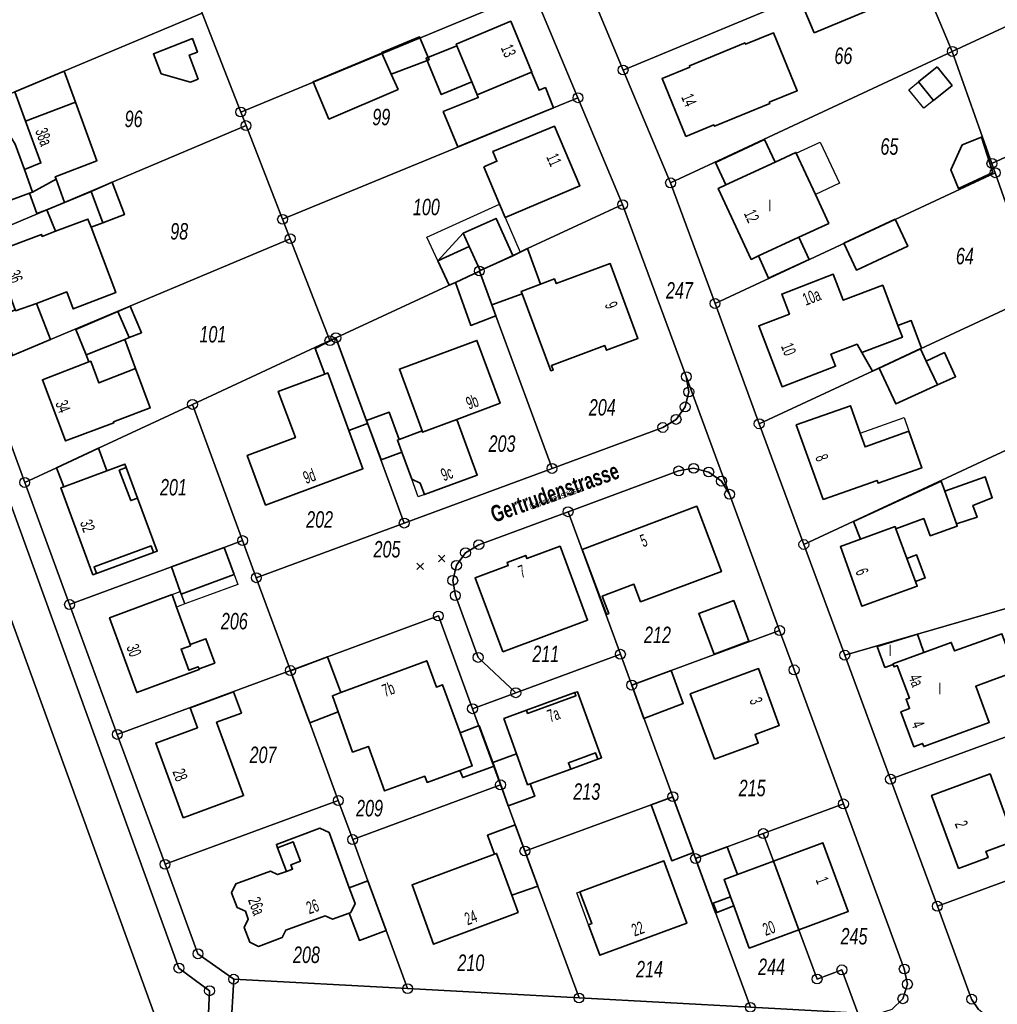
# Model space of a CAD drawing. Header units: metres. Extents: x 339653 to 341672, y 5744753 to 5747397.
# Tile 135 of 256: x 340874 to 341022, y 5746085 to 5746234. Entities that reach past the tile are written whole.
import ezdxf

# ---------------------------------------------------------------- set-up
doc = ezdxf.new("R2010")
doc.units = ezdxf.units.M
doc.header["$LTSCALE"] = 0.03
doc.header["$PDMODE"] = 3
doc.header["$PDSIZE"] = 0.5
for name, color, linetype, lineweight in [('B-Gebäude', 15, 'Continuous', 35), ('Flurstücke_Grenzpunkte', 7, 'Continuous', 25), ('Lagebezeichnungen', 7, 'Continuous', 25), ('Netzpunkte', 7, 'Continuous', 25), ('Siedlung', 7, 'Continuous', 25), ('Siedlungsflächen - Bauwerke u. Einrichtungen', 7, 'Continuous', 25), ('Vegetation', 7, 'Continuous', 25), ('Verkehr', 7, 'Continuous', 25)]:
    doc.layers.add(name, color=color, linetype=linetype, lineweight=lineweight)
doc.styles.add('Flurstücksnummer - K 10 700', font='ariali.ttf', dxfattribs={"width": 0.7})
doc.styles.add('Hausnummern NRW', font='arial.ttf', dxfattribs={"width": 0.595})
doc.styles.add('Name - Bauwerken u. Einrichtungen - F 10', font='arialbd.ttf', dxfattribs={"width": 0.7})
doc.styles.add('Sonstiger Text_ Bezeichnung - N 7 380', font='arial.ttf', dxfattribs={"width": 0.7})
doc.styles.add('Textart 8113', font='arial.ttf', dxfattribs={"width": 0.7})

# ---------------------------------------------------------------- blocks, each defined once
blk = doc.blocks.new('Grenzpunkt mit Abmarkung (Marke)')
at = {"lineweight": -2}
blk.add_circle((0, 0), 0.499, dxfattribs=at)

msp = doc.modelspace()

# ---------------------------------------------------------------- linework, layer by layer
at = {"layer": 'B-Gebäude'}
for points in [[(340994.557, 5746232.481), (340992.321, 5746237.915), (341000.659, 5746241.36), (341002.895, 5746235.938)], [(340938.009, 5746223.122), (340935.716, 5746228.622), (340940.377, 5746230.528), (340940.282, 5746230.758), (340948.562, 5746234.24), (340951.762, 5746226.546), (340951.707, 5746226.523), (340943.455, 5746223.078), (340942.646, 5746225.037)], [(340930.441, 5746226.209), (340929.025, 5746229.427), (340928.998, 5746229.492), (340934.721, 5746231.864), (340936.159, 5746228.398)], [(340975.133, 5746216.774), (340971.522, 5746225.547), (340975.746, 5746227.285), (340975.662, 5746227.487), (340984.092, 5746230.956), (340984.176, 5746230.753), (340988.409, 5746232.494), (340992.008, 5746223.716), (340987.764, 5746221.971), (340987.848, 5746221.767), (340979.451, 5746218.314), (340979.368, 5746218.518)], [(340895.509, 5746226.263), (340894.356, 5746229.294), (340900.265, 5746231.604), (340901.019, 5746229.576), (340899.799, 5746229.124), (340901.14, 5746225.468), (340899.979, 5746224.986)], [(340935.716, 5746228.622), (340940.377, 5746230.528), (340942.646, 5746225.037), (340938.009, 5746223.122)], [(340929.025, 5746229.427), (340930.441, 5746226.209), (340931.456, 5746223.903), (340920.974, 5746219.401), (340918.571, 5746225.06)], [(340874.971, 5746219.071), (340873.331, 5746223.54), (340880.827, 5746226.663), (340882.539, 5746221.984)], [(340943.455, 5746223.078), (340951.707, 5746226.523), (340952.842, 5746223.793), (340953.814, 5746224.197), (340955.057, 5746221.117), (340945.813, 5746217.37), (340940.513, 5746215.224), (340938.319, 5746220.546), (340943.619, 5746222.682)], [(341013.238, 5746227.317), (341015.495, 5746224.518), (341012.691, 5746222.242), (341010.423, 5746225.059)], [(340879.594, 5746210.321), (340876.03, 5746208.349), (340874.79, 5746211.779), (340877.288, 5746212.764), (340874.971, 5746219.071), (340882.539, 5746221.984), (340885.792, 5746213.093), (340879.468, 5746210.667)], [(340944.494, 5746212.156), (340946.454, 5746213.006), (340945.842, 5746214.505), (340955.195, 5746218.312), (340959.036, 5746209.306), (340947.699, 5746204.488), (340946.861, 5746206.493)], [(340876.03, 5746208.349), (340875.551, 5746208.172), (340865.246, 5746204.376), (340861.914, 5746213.455), (340871.856, 5746216.786), (340872.833, 5746216.516), (340873.404, 5746215.614), (340874.79, 5746211.779)], [(340981.168, 5746209.419), (340979.61, 5746212.842), (340987.048, 5746216.314), (340988.661, 5746212.899)], [(341017.055, 5746215.503), (341019.943, 5746216.647), (341021.662, 5746211.298), (341016.497, 5746208.865), (341015.327, 5746211.715)], [(340981.168, 5746209.419), (340988.661, 5746212.899), (340991.817, 5746214.365), (340991.863, 5746214.265), (340994.761, 5746207.996), (340996.798, 5746203.588), (340992.275, 5746201.493), (340986.149, 5746198.655), (340985.008, 5746198.126), (340980.029, 5746208.89)], [(340875.551, 5746208.172), (340876.03, 5746208.349), (340879.594, 5746210.321), (340880.882, 5746206.777), (340878.167, 5746205.646), (340876.686, 5746205.072)], [(340886.69, 5746203.696), (340884.89, 5746208.449), (340888.117, 5746209.844), (340889.953, 5746204.931)], [(340879.522, 5746202.396), (340878.167, 5746205.646), (340880.882, 5746206.777), (340884.89, 5746208.449), (340886.69, 5746203.696), (340884.894, 5746203.016), (340884.427, 5746204.248)], [(340873.449, 5746190.356), (340873.401, 5746190.487), (340870.175, 5746199.207), (340877.357, 5746201.91), (340877.466, 5746201.62), (340879.522, 5746202.396), (340884.427, 5746204.248), (340884.894, 5746203.016), (340888.651, 5746193.093), (340882.184, 5746190.624), (340881.203, 5746193.193), (340876.604, 5746191.438)], [(340942.243, 5746200.113), (340941.342, 5746202.086), (340946.366, 5746204.313), (340948.859, 5746198.718), (340948.872, 5746198.691), (340943.923, 5746196.432)], [(340999.098, 5746200.588), (341006.867, 5746204.212), (341008.772, 5746200.128), (341000.999, 5746196.513)], [(340986.149, 5746198.655), (340992.275, 5746201.493), (340993.802, 5746198.117), (340987.673, 5746195.301)], [(340943.81, 5746196.335), (340940.174, 5746194.644), (340939.199, 5746194.228), (340937.498, 5746197.891), (340942.243, 5746200.113), (340943.923, 5746196.432)], [(340945.677, 5746191.267), (340943.81, 5746196.335), (340943.923, 5746196.432), (340948.872, 5746198.691), (340949.972, 5746199.233), (340951.114, 5746199.763), (340953.073, 5746194.375), (340950.145, 5746193.285), (340950.278, 5746192.93)], [(340950.278, 5746192.93), (340950.145, 5746193.285), (340953.073, 5746194.375), (340955.187, 5746195.162), (340955.447, 5746194.46), (340963.64, 5746197.508), (340967.85, 5746186.124), (340963.08, 5746184.358), (340962.82, 5746185.059), (340954.733, 5746182.054), (340954.99, 5746181.362), (340954.661, 5746181.241)], [(340946.303, 5746189.566), (340942.484, 5746188.127), (340940.174, 5746194.644), (340943.81, 5746196.335), (340945.677, 5746191.267)], [(341001.819, 5746184.016), (341001.098, 5746185.261), (340997.134, 5746183.739), (340997.823, 5746181.938), (340989.704, 5746178.83), (340986.165, 5746188.062), (340990.837, 5746189.844), (340989.673, 5746192.886), (340997.481, 5746195.874), (340998.989, 5746191.932), (341004.976, 5746194.226), (341007.286, 5746188.114), (341007.961, 5746186.33)], [(340873, 5746183.549), (340870.854, 5746189.401), (340873.401, 5746190.487), (340873.449, 5746190.356), (340876.604, 5746191.438), (340878.742, 5746185.966)], [(340884.126, 5746183.647), (340882.559, 5746187.52), (340888.941, 5746190.231), (340890.836, 5746191.036), (340892.526, 5746187.022), (340890.652, 5746186.269), (340889.999, 5746186.007)], [(340888.941, 5746190.231), (340890.836, 5746191.036), (340892.526, 5746187.022), (340890.652, 5746186.269)], [(341007.961, 5746186.33), (341007.286, 5746188.114), (341009.313, 5746188.856), (341010.842, 5746184.681), (341003.446, 5746181.208), (341001.819, 5746184.016)], [(340891.649, 5746181.591), (340893.877, 5746175.624), (340888.281, 5746173.485), (340888.334, 5746173.345), (340880.995, 5746170.611), (340877.518, 5746179.893), (340884.555, 5746182.589), (340884.126, 5746183.647), (340889.999, 5746186.007)], [(340884.126, 5746183.647), (340889.999, 5746186.007), (340891.649, 5746181.591), (340886.066, 5746179.405), (340884.834, 5746182.696), (340884.555, 5746182.589)], [(340920.337, 5746180.751), (340918.865, 5746184.63), (340922.033, 5746186.255), (340926.823, 5746173.266), (340924.003, 5746172.208), (340920.806, 5746180.926)], [(340935.098, 5746172.117), (340931.668, 5746181.501), (340943.436, 5746185.858), (340946.95, 5746176.313), (340940.374, 5746173.867), (340935.167, 5746171.929)], [(341011.59, 5746182.723), (341013.278, 5746179.092), (341006.967, 5746176.212), (341004.43, 5746181.665), (341010.721, 5746184.592)], [(341013.278, 5746179.092), (341011.59, 5746182.723), (341014.341, 5746184.002), (341016.037, 5746180.352)], [(340920.806, 5746180.926), (340924.003, 5746172.208), (340926.14, 5746166.38), (340911.368, 5746160.886), (340908.578, 5746168.424), (340915.881, 5746171.125), (340913.292, 5746178.126), (340920.337, 5746180.751)], [(340995.933, 5746161.748), (340991.87, 5746173.037), (341000.081, 5746175.951), (341001.572, 5746171.778), (341002.313, 5746169.707), (341008.964, 5746172.089), (341010.907, 5746166.504), (341004.285, 5746164.188), (341004.134, 5746164.611)], [(340931.354, 5746170.733), (340932.036, 5746168.883), (340928.907, 5746167.728), (340926.683, 5746173.705), (340930.123, 5746174.952), (340931.647, 5746170.841)], [(340932.036, 5746168.883), (340931.354, 5746170.733), (340931.647, 5746170.841), (340935.098, 5746172.117), (340935.167, 5746171.929), (340940.374, 5746173.867), (340943.469, 5746165.442), (340935.455, 5746162.475), (340934.814, 5746164.21), (340933.538, 5746164.807)], [(340887.311, 5746166.093), (340880.74, 5746163.66), (340879.632, 5746166.545), (340885.998, 5746169.505)], [(340880.74, 5746163.66), (340887.311, 5746166.093), (340890.02, 5746167.097), (340890.218, 5746166.562), (340891.933, 5746161.948), (340894.93, 5746153.883), (340894.375, 5746153.679), (340885.73, 5746150.509), (340885.185, 5746150.309), (340880.318, 5746163.503)], [(340890.218, 5746166.562), (340891.933, 5746161.948), (340890.902, 5746161.565), (340889.177, 5746166.175)], [(341016.167, 5746158.036), (341014.381, 5746162.968), (341020.495, 5746165.178), (341021.596, 5746161.984), (341018.662, 5746160.841), (341019.286, 5746159.026)], [(341001.622, 5746155.702), (341000.53, 5746158.384), (341013.829, 5746164.501), (341014.381, 5746162.968), (341016.167, 5746158.036), (341016.296, 5746157.679), (341012.195, 5746156.226), (341011.201, 5746158.844), (341006.993, 5746157.286), (341006.868, 5746157.623)], [(340963.068, 5746144.295), (340959.389, 5746154.166), (340976.778, 5746160.697), (340980.51, 5746150.787), (340968.242, 5746146.22), (340967.251, 5746148.882), (340962.444, 5746147.092), (340963.434, 5746144.431)], [(341008.659, 5746152.789), (341009.949, 5746149.303), (341010.224, 5746148.564), (341001.837, 5746145.551), (340998.563, 5746154.58), (341001.622, 5746155.702), (341006.868, 5746157.623), (341006.993, 5746157.286)], [(340885.73, 5746150.509), (340885.359, 5746151.524), (340894.003, 5746154.694), (340894.375, 5746153.679)], [(340905.085, 5746154.469), (340906.61, 5746150.342), (340901.926, 5746148.627), (340898.574, 5746147.398), (340898.434, 5746147.783), (340897.074, 5746151.508)], [(340947.35, 5746138.614), (340943.158, 5746149.848), (340948.17, 5746151.715), (340947.995, 5746152.184), (340950.825, 5746153.239), (340950.999, 5746152.77), (340956.03, 5746154.645), (340960.209, 5746143.414)], [(341009.949, 5746149.303), (341008.659, 5746152.789), (341010.107, 5746153.329), (341011.423, 5746149.841)], [(340901.153, 5746136.365), (340901.269, 5746136.045), (340901.303, 5746135.951), (340891.826, 5746132.458), (340887.7, 5746143.809), (340897.174, 5746147.313), (340897.861, 5746145.424), (340899.927, 5746139.738), (340899.991, 5746139.56), (340898.554, 5746139.037), (340899.734, 5746135.849)], [(340979.398, 5746138.261), (340977.083, 5746144.418), (340982.391, 5746146.409), (340984.671, 5746140.228)], [(341006.525, 5746136.807), (341006.564, 5746136.705), (341005.313, 5746136.255), (341004.121, 5746139.438), (341010.276, 5746141.296), (341011.2, 5746138.528)], [(341011.2, 5746138.528), (341015.385, 5746140.067), (341015.864, 5746138.765), (341019.542, 5746140.104), (341023.056, 5746141.383), (341025.177, 5746135.665), (341021.659, 5746134.367), (341019.087, 5746133.418), (341021.137, 5746127.905), (341011.196, 5746124.262), (341011.019, 5746124.738), (341009.705, 5746124.248), (341007.739, 5746129.532), (341009.053, 5746130.02), (341008.526, 5746131.436), (341009.022, 5746131.62), (341007.193, 5746136.533), (341006.696, 5746136.348), (341006.564, 5746136.705), (341006.525, 5746136.807)], [(340901.269, 5746136.045), (340901.153, 5746136.365), (340899.734, 5746135.849), (340898.554, 5746139.037), (340899.991, 5746139.56), (340899.927, 5746139.738), (340902.317, 5746140.607), (340903.659, 5746136.914)], [(340918.054, 5746127.883), (340915.157, 5746135.746), (340920.779, 5746137.851), (340922.761, 5746132.44), (340921.497, 5746131.972), (340922.383, 5746129.516)], [(340922.383, 5746129.516), (340921.497, 5746131.972), (340922.761, 5746132.44), (340935.82, 5746137.27), (340937.282, 5746133.294), (340938.201, 5746133.632), (340940.878, 5746126.361), (340942.725, 5746121.34), (340940.853, 5746120.658), (340935.865, 5746118.841), (340935.52, 5746119.769), (340929.398, 5746117.537), (340926.955, 5746124.3), (340924.575, 5746123.441)], [(340972.876, 5746135.779), (340974.715, 5746130.789), (340968.767, 5746128.532), (340966.91, 5746133.577)], [(340979.445, 5746122.338), (340975.786, 5746132.243), (340986.144, 5746136.084), (340989.297, 5746127.449), (340985.61, 5746126.102), (340986.093, 5746124.798)], [(340898.849, 5746113.465), (340894.695, 5746124.783), (340901.045, 5746127.113), (340899.932, 5746130.154), (340906.514, 5746132.581), (340907.707, 5746129.343), (340903.926, 5746127.95), (340908.028, 5746116.829)], [(340949.416, 5746123.179), (340947.517, 5746128.506), (340950.941, 5746129.76), (340958.261, 5746132.441), (340958.665, 5746132.589), (340962.335, 5746122.565), (340961.771, 5746122.359), (340957.651, 5746120.856), (340951.51, 5746118.615), (340951.097, 5746118.464)], [(340950.941, 5746129.76), (340958.261, 5746132.441), (340958.433, 5746131.972), (340951.113, 5746129.291)], [(340940.878, 5746126.361), (340943.763, 5746127.434), (340946.016, 5746121.314), (340941.264, 5746119.552), (340940.853, 5746120.658), (340942.725, 5746121.34)], [(340951.097, 5746118.464), (340951.51, 5746118.615), (340952.196, 5746116.737), (340948.184, 5746115.272), (340946.016, 5746121.314), (340945.819, 5746121.864), (340949.416, 5746123.179)], [(340957.651, 5746120.856), (340957.301, 5746121.813), (340961.426, 5746123.308), (340961.771, 5746122.359)], [(341016.469, 5746105.775), (341012.396, 5746116.857), (341021.266, 5746120.109), (341025.308, 5746109.031), (341024.8, 5746108.843), (341024.454, 5746109.784), (341020.627, 5746108.374), (341020.973, 5746107.434)], [(340973.147, 5746116.659), (340976.263, 5746108.197), (340972.967, 5746106.96), (340969.853, 5746115.451)], [(340924.295, 5746099.093), (340924.051, 5746099.004), (340921.528, 5746098.081), (340920.43, 5746098.582), (340914.457, 5746096.428), (340913.906, 5746095.29), (340910.268, 5746093.958), (340908.955, 5746094.585), (340908.143, 5746096.809), (340908.734, 5746098.1), (340908.299, 5746099.292), (340907.031, 5746099.851), (340906.208, 5746102.103), (340906.841, 5746103.434), (340912.105, 5746105.372), (340913.186, 5746104.842), (340914.523, 5746105.339), (340913.19, 5746108.922), (340913.005, 5746109.418), (340919.592, 5746111.867), (340921.001, 5746111.24), (340924.065, 5746102.863), (340924.933, 5746100.487)], [(340946.407, 5746108.074), (340946.08, 5746107.952), (340945.025, 5746110.824), (340949.247, 5746112.375), (340952.661, 5746103.108), (340948.724, 5746101.711)], [(340913.19, 5746108.922), (340915.558, 5746109.802), (340916.643, 5746106.882), (340915.211, 5746106.35), (340915.458, 5746105.685), (340914.523, 5746105.339)], [(340992.258, 5746096.499), (340988.412, 5746106.889), (340995.911, 5746109.673), (340999.742, 5746099.268)], [(340948.724, 5746101.711), (340949.664, 5746099.127), (340936.839, 5746094.303), (340933.595, 5746103.298), (340946.08, 5746107.952), (340946.407, 5746108.074)], [(340979.801, 5746099.123), (340979.605, 5746099.048), (340976.593, 5746107.28), (340981.395, 5746109.055), (340982.95, 5746104.855), (340980.914, 5746104.095), (340981.867, 5746101.503), (340982.38, 5746100.104)], [(340960.844, 5746097.415), (340959.06, 5746102.233), (340971.794, 5746106.914), (340975.258, 5746097.478), (340962.077, 5746092.617), (340960.375, 5746097.242)], [(340981.867, 5746101.503), (340980.914, 5746104.095), (340982.95, 5746104.855), (340988.412, 5746106.889), (340992.258, 5746096.499), (340984.725, 5746093.721), (340982.38, 5746100.104)], [(340924.051, 5746099.004), (340924.295, 5746099.093), (340924.933, 5746100.487), (340924.065, 5746102.863), (340926.885, 5746103.908), (340929.66, 5746096.371), (340925.606, 5746094.878)], [(340979.801, 5746099.123), (340979.272, 5746100.515), (340981.867, 5746101.503), (340982.38, 5746100.104)]]:
    msp.add_lwpolyline(points, close=True, dxfattribs=at)
for points in [[(340935.716, 5746228.622), (340940.377, 5746230.528)], [(340935.716, 5746228.622), (340938.009, 5746223.122)], [(340938.009, 5746223.122), (340942.646, 5746225.037)], [(340889.999, 5746186.007), (340891.649, 5746181.591)], [(340890.652, 5746186.269), (340892.526, 5746187.022)], [(340890.218, 5746166.562), (340891.933, 5746161.948)], [(340885.73, 5746150.509), (340894.375, 5746153.679)], [(340950.941, 5746129.76), (340958.261, 5746132.441)], [(340957.651, 5746120.856), (340961.771, 5746122.359)], [(340913.19, 5746108.922), (340914.523, 5746105.339)], [(340979.801, 5746099.123), (340982.38, 5746100.104)]]:
    msp.add_lwpolyline(points, dxfattribs=at)
at = {"layer": 'Flurstücke_Grenzpunkte', "color": 83}
for points in [[(341006.381, 5746084.405), (341008.039, 5746086.028), (341008.73, 5746088.231), (341008.244, 5746090.543), (340999.028, 5746115.571), (340991.545, 5746135.897), (340989.345, 5746141.858), (340981.747, 5746162.521), (340975.183, 5746180.36), (340965.532, 5746206.441), (340958.757, 5746222.639), (340951.966, 5746238.874), (340945.183, 5746255.091), (340938.353, 5746271.418), (340935.004, 5746279.637), (340931.404, 5746288.467), (340924.362, 5746305.748), (340908.892, 5746343.707)], [(340923.4, 5746329.244), (340930.555, 5746311.667), (340937.747, 5746293.998), (340941.969, 5746283.627), (340944.534, 5746277.325), (340951.489, 5746260.654), (340958.52, 5746243.799), (340965.594, 5746226.843), (340972.797, 5746209.741), (340979.548, 5746191.447), (340986.244, 5746173.205), (340993.013, 5746154.905), (340999.224, 5746138.123), (341006.162, 5746119.319), (341013.267, 5746100.063), (341018.471, 5746085.963), (341019.51, 5746084.395)]]:
    msp.add_lwpolyline(points, dxfattribs=at)
for points in [[(340819.008, 5746291.393), (340814.219, 5746292.919), (340826.98, 5746301.795), (340824.419, 5746294.105), (340898.218, 5746090.672), (340902.864, 5746087.24), (340902.583, 5746081.517), (340895.146, 5746081.926), (340894.575, 5746083.496), (340870.015, 5746151.057), (340862.073, 5746172.91), (340855.928, 5746189.823), (340837.494, 5746240.543), (340825.202, 5746274.355), (340822.129, 5746282.809)], [(340906.077, 5746081.325), (340902.583, 5746081.517), (340902.864, 5746087.24), (340898.218, 5746090.672), (340824.419, 5746294.105), (340826.98, 5746301.795), (340829.028, 5746300.195), (340827.063, 5746294.153), (340829.24, 5746288.234), (340840.901, 5746256.538), (340844.997, 5746245.407), (340849.433, 5746233.346), (340850.261, 5746231.095), (340855.755, 5746216.162), (340862.113, 5746198.874), (340868.454, 5746181.634), (340874.825, 5746164.31), (340881.634, 5746145.799), (340888.874, 5746126.11), (340896.118, 5746106.409), (340901.113, 5746092.843), (340906.529, 5746088.997)], [(341015.532, 5746229.664), (341009.099, 5746244.954), (341008.177, 5746247.145), (341051.131, 5746266.892), (341059.003, 5746249.855)], [(340992.401, 5746238.003), (340965.594, 5746226.843), (340958.52, 5746243.799), (341001.975, 5746261.882), (341008.177, 5746247.145), (341009.099, 5746244.954)], [(340901.75, 5746235.468), (340901.208, 5746236.855), (340945.183, 5746255.091), (340951.966, 5746238.874), (340907.6, 5746220.478)], [(340855.755, 5746216.162), (340850.261, 5746231.095), (340867.381, 5746240.902), (340895.078, 5746252.561), (340901.208, 5746236.855), (340901.75, 5746235.468), (340873.331, 5746223.54), (340864.357, 5746219.773), (340857.871, 5746217.05)], [(341066.551, 5746233.516), (341021.543, 5746212.684), (341015.532, 5746229.664), (341059.003, 5746249.855)], [(340972.797, 5746209.741), (340965.594, 5746226.843), (340992.401, 5746238.003), (341009.099, 5746244.954), (341015.532, 5746229.664), (340988.413, 5746217.021), (340981.509, 5746213.803)], [(340908.403, 5746218.421), (340907.6, 5746220.478), (340951.966, 5746238.874), (340958.757, 5746222.639), (340955.057, 5746221.117), (340913.947, 5746204.213)], [(340862.334, 5746198.967), (340862.113, 5746198.874), (340855.755, 5746216.162), (340857.871, 5746217.05), (340864.357, 5746219.773), (340873.331, 5746223.54), (340901.75, 5746235.468), (340907.6, 5746220.478), (340908.403, 5746218.421)], [(341022.043, 5746211.268), (341021.543, 5746212.684), (341066.551, 5746233.516), (341074.107, 5746217.214), (341027.554, 5746195.596)], [(340979.548, 5746191.447), (340972.797, 5746209.741), (340981.509, 5746213.803), (340988.413, 5746217.021), (341015.532, 5746229.664), (341021.543, 5746212.684), (341022.043, 5746211.268)], [(340921.126, 5746185.816), (340915.095, 5746201.271), (340913.947, 5746204.213), (340955.057, 5746221.117), (340958.757, 5746222.639), (340965.532, 5746206.441), (340951.114, 5746199.763), (340949.972, 5746199.233), (340948.859, 5746198.718), (340943.923, 5746196.432), (340943.796, 5746196.373), (340922.033, 5746186.255)], [(340873, 5746183.549), (340868.454, 5746181.634), (340862.113, 5746198.874), (340862.334, 5746198.967), (340908.403, 5746218.421), (340913.947, 5746204.213), (340915.095, 5746201.271), (340878.742, 5746185.966)], [(340986.244, 5746173.205), (340979.548, 5746191.447), (341022.043, 5746211.268), (341027.554, 5746195.596), (341028.513, 5746192.869), (341010.721, 5746184.592), (341004.43, 5746181.665), (341003.446, 5746181.208)], [(340943.81, 5746196.335), (340943.796, 5746196.373), (340943.923, 5746196.432), (340948.859, 5746198.718), (340949.972, 5746199.233), (340951.114, 5746199.763), (340965.532, 5746206.441), (340975.183, 5746180.36), (340975.567, 5746178.044), (340975.012, 5746175.765), (340973.633, 5746173.871), (340971.62, 5746172.644), (340954.822, 5746166.433), (340946.303, 5746189.566), (340945.677, 5746191.267)], [(340874.825, 5746164.31), (340868.454, 5746181.634), (340873, 5746183.549), (340878.742, 5746185.966), (340915.095, 5746201.271), (340921.126, 5746185.816), (340900.281, 5746176.147), (340885.998, 5746169.505), (340879.632, 5746166.545)], [(340926.823, 5746173.266), (340922.033, 5746186.255), (340943.796, 5746196.373), (340943.81, 5746196.335), (340945.677, 5746191.267), (340946.303, 5746189.566), (340954.822, 5746166.433), (340932.396, 5746158.154)], [(340993.013, 5746154.905), (340986.244, 5746173.205), (341003.446, 5746181.208), (341004.43, 5746181.665), (341010.721, 5746184.592), (341028.513, 5746192.869), (341033.55, 5746178.541), (341035.005, 5746174.463)], [(340909.959, 5746149.864), (340907.881, 5746155.503), (340900.281, 5746176.147), (340921.126, 5746185.816), (340922.033, 5746186.255), (340926.823, 5746173.266), (340932.396, 5746158.154)], [(340937.575, 5746144.063), (340915.14, 5746135.793), (340909.959, 5746149.864), (340932.396, 5746158.154), (340954.822, 5746166.433), (340971.62, 5746172.644), (340973.633, 5746173.871), (340975.012, 5746175.765), (340975.567, 5746178.044), (340975.183, 5746180.36), (340981.747, 5746162.521), (340980.518, 5746164.513), (340978.595, 5746165.893), (340976.297, 5746166.458), (340974.019, 5746166.062), (340957.252, 5746159.87), (340943.716, 5746154.875), (340941.694, 5746153.648), (340940.325, 5746151.754), (340939.76, 5746149.456), (340940.155, 5746147.158), (340943.61, 5746137.78), (340949.322, 5746132.422), (340946.03, 5746131.207), (340942.758, 5746130.001)], [(340678.291, 5746041.735), (340755.1, 5746152.814), (340805.094, 5746171.16), (340823.078, 5746177.762), (340823.422, 5746176.824), (340829.285, 5746160.876), (340862.073, 5746172.91), (340870.015, 5746151.057), (340894.575, 5746083.496), (340895.146, 5746081.926), (340880.201, 5746082.348), (340829.682, 5746080.413), (340810.518, 5746079.679), (340796.249, 5746075.963), (340790.601, 5746068.798), (340777.644, 5746045.799), (340776.011, 5746041.478), (340763.987, 5746041.509)], [(340874.825, 5746164.31), (340879.632, 5746166.545), (340885.998, 5746169.505), (340900.281, 5746176.147), (340907.881, 5746155.503), (340905.085, 5746154.469), (340897.074, 5746151.508), (340881.634, 5746145.799)], [(341043.402, 5746150.925), (340999.224, 5746138.123), (340993.013, 5746154.905), (341035.005, 5746174.463), (341039.63, 5746161.499)], [(340966.91, 5746133.577), (340965.192, 5746138.261), (340957.252, 5746159.87), (340974.019, 5746166.062), (340976.297, 5746166.458), (340978.595, 5746165.893), (340980.518, 5746164.513), (340981.747, 5746162.521), (340989.345, 5746141.858), (340972.876, 5746135.779)], [(340940.155, 5746147.158), (340939.76, 5746149.456), (340940.325, 5746151.754), (340941.694, 5746153.648), (340943.716, 5746154.875), (340957.252, 5746159.87), (340965.192, 5746138.261), (340949.322, 5746132.422), (340943.61, 5746137.78)], [(340915.14, 5746135.793), (340888.874, 5746126.11), (340881.634, 5746145.799), (340897.074, 5746151.508), (340905.085, 5746154.469), (340907.881, 5746155.503), (340909.959, 5746149.864)], [(341023.937, 5746125.854), (341006.162, 5746119.319), (340999.224, 5746138.123), (341043.402, 5746150.925), (341045.046, 5746133.615), (341033.89, 5746129.514), (341027.776, 5746127.266)], [(340918.054, 5746127.883), (340915.157, 5746135.746), (340915.14, 5746135.793), (340937.575, 5746144.063), (340942.758, 5746130.001), (340947.005, 5746118.458), (340924.58, 5746110.167), (340922.402, 5746116.081)], [(340966.91, 5746133.577), (340972.876, 5746135.779), (340989.345, 5746141.858), (340991.545, 5746135.897), (340999.028, 5746115.571), (340986.864, 5746111.076), (340981.395, 5746109.055), (340976.593, 5746107.28), (340973.147, 5746116.659)], [(340947.005, 5746118.458), (340942.758, 5746130.001), (340946.03, 5746131.207), (340949.322, 5746132.422), (340965.192, 5746138.261), (340966.91, 5746133.577), (340973.147, 5746116.659), (340969.853, 5746115.451), (340950.705, 5746108.429)], [(340922.402, 5746116.081), (340896.118, 5746106.409), (340888.874, 5746126.11), (340915.14, 5746135.793), (340915.157, 5746135.746), (340918.054, 5746127.883)], [(341047.053, 5746112.513), (341013.267, 5746100.063), (341006.162, 5746119.319), (341023.937, 5746125.854), (341027.776, 5746127.266), (341033.89, 5746129.514), (341045.046, 5746133.615)], [(340929.66, 5746096.371), (340926.885, 5746103.908), (340924.58, 5746110.167), (340947.005, 5746118.458), (340950.705, 5746108.429), (340958.914, 5746086.144), (340932.906, 5746087.558)], [(340901.113, 5746092.843), (340896.118, 5746106.409), (340922.402, 5746116.081), (340924.58, 5746110.167), (340926.885, 5746103.908), (340929.66, 5746096.371), (340932.906, 5746087.558), (340906.529, 5746088.997)], [(340958.914, 5746086.144), (340950.705, 5746108.429), (340969.853, 5746115.451), (340973.147, 5746116.659), (340976.593, 5746107.28), (340984.902, 5746084.731)], [(340992.258, 5746096.499), (340988.412, 5746106.889), (340986.864, 5746111.076), (340999.028, 5746115.571), (341008.244, 5746090.543), (341008.73, 5746088.231), (341008.039, 5746086.028), (341006.381, 5746084.405), (341004.15, 5746083.687), (341001.215, 5746083.846), (340998.786, 5746090.407), (340995.027, 5746089.016)], [(341019.51, 5746084.395), (341018.471, 5746085.963), (341013.267, 5746100.063), (341047.053, 5746112.513), (341049.963, 5746081.965), (341046.04, 5746081.408), (341022.928, 5746082.665), (341021.006, 5746083.174)], [(340976.593, 5746107.28), (340981.395, 5746109.055), (340986.864, 5746111.076), (340988.412, 5746106.889), (340992.258, 5746096.499), (340995.027, 5746089.016), (340998.786, 5746090.407), (341001.215, 5746083.846), (340996.852, 5746084.083), (340984.902, 5746084.731)], [(340906.077, 5746081.325), (340906.529, 5746088.997), (340932.906, 5746087.558), (340958.914, 5746086.144), (340984.902, 5746084.731), (340996.852, 5746084.083), (341001.215, 5746083.846), (341004.15, 5746083.687), (341010.909, 5746083.318), (341019.622, 5746082.844), (341022.928, 5746082.665), (341046.04, 5746081.408), (341049.963, 5746081.965), (341066.309, 5746084.285), (341082.158, 5746086.534), (341096.518, 5746088.575), (341119.312, 5746091.806), (341119.898, 5746084.037), (341046.29, 5746073.612)]]:
    msp.add_lwpolyline(points, close=True, dxfattribs=at)
at = {"layer": 'Netzpunkte', "color": 83}
for p in [(340938.077, 5746152.797), (340934.805, 5746151.591)]:
    msp.add_point(p, dxfattribs=at)
at = {"layer": 'Siedlung', "color": 83}
for points in [[(341049.963, 5746081.965), (341047.053, 5746112.513), (341013.267, 5746100.063), (341006.162, 5746119.319), (340999.224, 5746138.123), (340993.013, 5746154.905), (340986.244, 5746173.205), (340979.548, 5746191.447), (340972.797, 5746209.741), (340965.594, 5746226.843), (340958.52, 5746243.799), (341001.975, 5746261.882), (341000.635, 5746265.068), (340994.879, 5746278.747), (340977.656, 5746271.565), (340971.736, 5746269.097), (340965.206, 5746266.373), (340951.489, 5746260.654), (340944.534, 5746277.325), (340941.969, 5746283.627), (340937.747, 5746293.998), (340930.555, 5746311.667), (340923.4, 5746329.244)], [(340951.966, 5746238.874), (340958.757, 5746222.639), (340965.532, 5746206.441), (340975.183, 5746180.36), (340975.567, 5746178.044), (340975.012, 5746175.765), (340973.633, 5746173.871), (340971.62, 5746172.644), (340954.822, 5746166.433), (340932.396, 5746158.154), (340909.959, 5746149.864), (340915.14, 5746135.793), (340937.575, 5746144.063), (340942.758, 5746130.001), (340946.03, 5746131.207), (340949.322, 5746132.422), (340943.61, 5746137.78), (340940.155, 5746147.158), (340939.76, 5746149.456), (340940.325, 5746151.754), (340941.694, 5746153.648), (340943.716, 5746154.875), (340957.252, 5746159.87), (340974.019, 5746166.062), (340976.297, 5746166.458), (340978.595, 5746165.893), (340980.518, 5746164.513), (340981.747, 5746162.521), (340989.345, 5746141.858), (340991.545, 5746135.897), (340999.028, 5746115.571), (341008.244, 5746090.543), (341008.73, 5746088.231), (341008.039, 5746086.028), (341006.381, 5746084.405)], [(340984.902, 5746084.731), (340958.914, 5746086.144), (340932.906, 5746087.558), (340906.529, 5746088.997), (340901.113, 5746092.843), (340896.118, 5746106.409), (340888.874, 5746126.11), (340881.634, 5746145.799), (340874.825, 5746164.31), (340868.454, 5746181.634)]]:
    msp.add_lwpolyline(points, dxfattribs=at)
msp.add_lwpolyline([(341013.267, 5746100.063), (341047.053, 5746112.513), (341049.963, 5746081.965), (341046.04, 5746081.408), (341022.928, 5746082.665), (341021.006, 5746083.174), (341019.51, 5746084.395), (341018.471, 5746085.963)], close=True, dxfattribs=at)
at = {"layer": 'Siedlungsflächen - Bauwerke u. Einrichtungen', "color": 83}
for points in [[(341010.423, 5746225.059), (341012.691, 5746222.242), (341011.213, 5746221.046), (341008.948, 5746223.86)], [(340991.863, 5746214.265), (340995.497, 5746215.931), (340998.421, 5746209.685), (340994.761, 5746207.996)], [(340935.83, 5746201.481), (340946.861, 5746206.493), (340947.699, 5746204.488), (340949.972, 5746199.233), (340948.872, 5746198.691), (340948.859, 5746198.718), (340946.366, 5746204.313), (340941.342, 5746202.086), (340937.498, 5746197.891), (340936.167, 5746200.756)], [(341001.572, 5746171.778), (341008.242, 5746174.163), (341008.964, 5746172.089), (341002.313, 5746169.707)], [(340933.538, 5746164.807), (340934.814, 5746164.21), (340935.455, 5746162.475), (340934.525, 5746162.13)], [(340899.126, 5746145.888), (340898.574, 5746147.398), (340901.926, 5746148.627), (340906.61, 5746150.342), (340907.168, 5746148.833), (340902.439, 5746147.101)], [(340899.126, 5746145.888), (340897.861, 5746145.424), (340897.174, 5746147.313), (340898.434, 5746147.783), (340898.574, 5746147.398)], [(340959.06, 5746102.233), (340960.844, 5746097.415), (340960.375, 5746097.242), (340958.601, 5746102.064)]]:
    msp.add_lwpolyline(points, close=True, dxfattribs=at)
at = {"layer": 'Vegetation', "color": 83}
msp.add_lwpolyline([(340721.135, 5746211.662), (340745.954, 5746235.056), (340758.452, 5746245.952), (340773.04, 5746259.167), (340774.269, 5746255.797), (340786.58, 5746221.993), (340805.094, 5746171.16), (340823.078, 5746177.762), (340823.422, 5746176.824), (340829.285, 5746160.876), (340862.073, 5746172.91), (340870.015, 5746151.057), (340894.575, 5746083.496), (340895.146, 5746081.926), (340880.201, 5746082.348), (340829.682, 5746080.413), (340810.518, 5746079.679), (340796.249, 5746075.963), (340790.601, 5746068.798), (340777.644, 5746045.799), (340776.011, 5746041.478), (340745.92, 5745961.851)], dxfattribs=at)
at = {"layer": 'Verkehr', "color": 83}
for points in [[(340923.4, 5746329.244), (340930.555, 5746311.667), (340937.747, 5746293.998), (340941.969, 5746283.627), (340944.534, 5746277.325), (340951.489, 5746260.654), (340958.52, 5746243.799), (340965.594, 5746226.843), (340972.797, 5746209.741), (340979.548, 5746191.447), (340986.244, 5746173.205), (340993.013, 5746154.905), (340999.224, 5746138.123), (341006.162, 5746119.319), (341013.267, 5746100.063), (341018.471, 5746085.963), (341019.51, 5746084.395)], [(341006.381, 5746084.405), (341008.039, 5746086.028), (341008.73, 5746088.231), (341008.244, 5746090.543), (340999.028, 5746115.571), (340991.545, 5746135.897), (340989.345, 5746141.858), (340981.747, 5746162.521), (340980.518, 5746164.513), (340978.595, 5746165.893), (340976.297, 5746166.458), (340974.019, 5746166.062), (340957.252, 5746159.87), (340943.716, 5746154.875), (340941.694, 5746153.648), (340940.325, 5746151.754), (340939.76, 5746149.456), (340940.155, 5746147.158), (340943.61, 5746137.78), (340949.322, 5746132.422), (340946.03, 5746131.207), (340942.758, 5746130.001), (340937.575, 5746144.063), (340915.14, 5746135.793), (340909.959, 5746149.864), (340932.396, 5746158.154), (340954.822, 5746166.433), (340971.62, 5746172.644), (340973.633, 5746173.871), (340975.012, 5746175.765), (340975.567, 5746178.044), (340975.183, 5746180.36), (340965.532, 5746206.441), (340958.757, 5746222.639), (340951.966, 5746238.874)], [(340868.454, 5746181.634), (340874.825, 5746164.31), (340881.634, 5746145.799), (340888.874, 5746126.11), (340896.118, 5746106.409), (340901.113, 5746092.843), (340906.529, 5746088.997), (340932.906, 5746087.558), (340958.914, 5746086.144), (340984.902, 5746084.731), (340996.852, 5746084.083), (341001.215, 5746083.846), (341004.15, 5746083.687), (341010.909, 5746083.318), (341019.622, 5746082.844), (341022.928, 5746082.665), (341046.04, 5746081.408), (341049.963, 5746081.965), (341066.309, 5746084.285), (341082.158, 5746086.534), (341096.518, 5746088.575), (341119.312, 5746091.806)], [(341119.898, 5746084.037), (341046.29, 5746073.612), (340906.077, 5746081.325), (340902.583, 5746081.517), (340895.146, 5746081.926), (340894.575, 5746083.496), (340870.015, 5746151.057)]]:
    msp.add_lwpolyline(points, dxfattribs=at)

# ---------------------------------------------------------------- block references
at = {"layer": 'Flurstücke_Grenzpunkte', "color": 83, "xscale": 1.5, "yscale": 1.5, "zscale": 1.5}
for p in [(341015.532, 5746229.664), (340965.594, 5746226.843), (340958.757, 5746222.639), (340907.6, 5746220.478), (340908.403, 5746218.421), (341021.543, 5746212.684), (341022.043, 5746211.268), (340972.797, 5746209.741), (340965.532, 5746206.441), (340913.947, 5746204.213), (340915.095, 5746201.271), (340943.796, 5746196.373), (340979.548, 5746191.447), (340921.126, 5746185.816), (340922.033, 5746186.255), (340975.183, 5746180.36), (340975.567, 5746178.044), (340900.281, 5746176.147), (340975.012, 5746175.765), (340973.633, 5746173.871), (340986.244, 5746173.205), (340971.62, 5746172.644), (340954.822, 5746166.433), (340974.019, 5746166.062), (340976.297, 5746166.458), (340978.595, 5746165.893), (340874.825, 5746164.31), (340980.518, 5746164.513), (340981.747, 5746162.521), (340957.252, 5746159.87), (340932.396, 5746158.154), (340907.881, 5746155.503), (340941.694, 5746153.648), (340943.716, 5746154.875), (340993.013, 5746154.905), (340940.325, 5746151.754), (340909.959, 5746149.864), (340939.76, 5746149.456), (340940.155, 5746147.158), (340881.634, 5746145.799), (340937.575, 5746144.063), (340989.345, 5746141.858), (340943.61, 5746137.78), (340965.192, 5746138.261), (340999.224, 5746138.123), (340915.14, 5746135.793), (340991.545, 5746135.897), (340966.91, 5746133.577), (340949.322, 5746132.422), (340942.758, 5746130.001), (340888.874, 5746126.11), (341006.162, 5746119.319), (340947.005, 5746118.458), (340973.147, 5746116.659), (340922.402, 5746116.081), (340999.028, 5746115.571), (340924.58, 5746110.167), (340986.864, 5746111.076), (340950.705, 5746108.429), (340976.593, 5746107.28), (340896.118, 5746106.409), (341013.267, 5746100.063), (340901.113, 5746092.843), (340898.218, 5746090.672), (340998.786, 5746090.407), (341008.244, 5746090.543), (340906.529, 5746088.997), (340995.027, 5746089.016), (341008.73, 5746088.231), (340902.864, 5746087.24), (340932.906, 5746087.558), (340958.914, 5746086.144), (341008.039, 5746086.028), (341018.471, 5746085.963), (340984.902, 5746084.731)]:
    msp.add_blockref('Grenzpunkt mit Abmarkung (Marke)', p, dxfattribs=at)

# ---------------------------------------------------------------- texts
at = {"layer": 'B-Gebäude', "char_height": 1.75, "attachment_point": 5, "line_spacing_factor": 0.69, "style": 'Sonstiger Text_ Bezeichnung - N 7 380'}
for insert in [(340987.865, 5746206.304), (341006.116, 5746138.864), (341013.629, 5746133.067)]:
    msp.add_mtext('I', dxfattribs=dict(at, insert=insert))
at = {"layer": 'Flurstücke_Grenzpunkte', "color": 83, "char_height": 2.5, "attachment_point": 8, "line_spacing_factor": 0.69, "style": 'Flurstücksnummer - K 10 700'}
for s, insert in [('66', (340999.014, 5746227.725)), ('96', (340891.346, 5746218.157)), ('99', (340928.916, 5746218.432)), ('65', (341005.995, 5746213.964)), ('100', (340935.753, 5746204.798)), ('98', (340898.265, 5746201.107)), ('64', (341017.441, 5746197.353)), ('247', (340974.146, 5746192.187)), ('101', (340903.373, 5746185.501)), ('204', (340962.438, 5746174.42)), ('203', (340947.23, 5746168.917)), ('201', (340897.395, 5746162.301)), ('202', (340919.566, 5746157.422)), ('205', (340929.777, 5746152.905)), ('206', (340906.626, 5746141.997)), ('212', (340970.812, 5746139.954)), ('211', (340953.873, 5746137.072)), ('207', (340910.976, 5746121.728)), ('215', (340985.173, 5746116.695)), ('213', (340960.086, 5746116.159)), ('209', (340927.138, 5746113.642)), ('245', (341000.624, 5746094.218)), ('208', (340917.572, 5746091.41)), ('210', (340942.509, 5746090.205)), ('214', (340969.608, 5746089.265)), ('244', (340988.119, 5746089.62))]:
    msp.add_mtext(s, dxfattribs=dict(at, insert=insert))
at = {"layer": 'Lagebezeichnungen', "color": 83, "attachment_point": 8, "line_spacing_factor": 0.69}
for s, insert, char_height, rotation, style in [('13', (340947.327, 5746229.399), 1.9, 292.64399, 'Hausnummern NRW'), ('14', (340974.719, 5746221.93), 1.9, 292.347, 'Hausnummern NRW'), ('38a', (340876.818, 5746216.378), 1.9, 290.142, 'Hausnummern NRW'), ('11', (340954.268, 5746212.863), 1.9, 293.85002, 'Hausnummern NRW'), ('12', (340984.243, 5746204.306), 1.9, 294.82341, 'Hausnummern NRW'), ('36', (340872.511, 5746195.217), 1.9, 290.34902, 'Hausnummern NRW'), ('10a', (340994.546, 5746191.539), 1.9, 20.96104, 'Hausnummern NRW'), ('9', (340962.901, 5746190.858), 1.9, 290.34902, 'Hausnummern NRW'), ('10', (340989.8, 5746184.161), 1.9, 290.997, 'Hausnummern NRW'), ('9b', (340943.047, 5746175.612), 1.9, 20.42103, 'Hausnummern NRW'), ('34', (340879.724, 5746175.495), 1.9, 290.54701, 'Hausnummern NRW'), ('Gertrudenstrasse', (340955.668, 5746161.58), 2.5, 19.64699, 'Name - Bauwerken u. Einrichtungen - F 10'), ('8', (340994.843, 5746167.732), 1.9, 289.81798, 'Hausnummern NRW'), ('9d', (340918.344, 5746164.341), 1.9, 20.41198, 'Hausnummern NRW'), ('9c', (340939.192, 5746164.747), 1.9, 20.331, 'Hausnummern NRW'), ('Gertrudenstrasse', (340955.668, 5746161.58), 1, 19.64699, 'Textart 8113'), ('32', (340883.46, 5746157.395), 1.9, 290.25, 'Hausnummern NRW'), ('5', (340969.064, 5746154.596), 1.9, 20.64599, 'Hausnummern NRW'), ('7', (340950.58, 5746149.946), 1.9, 20.45703, 'Hausnummern NRW'), ('6', (341000.939, 5746150.447), 1.9, 289.94403, 'Hausnummern NRW'), ('30', (340890.495, 5746138.522), 1.9, 289.94403, 'Hausnummern NRW'), ('4a', (341009.155, 5746133.971), 1.9, 290.43899, 'Hausnummern NRW'), ('7b', (340930.331, 5746132.042), 1.9, 20.31303, 'Hausnummern NRW'), ('3', (340984.856, 5746130.863), 1.9, 290.04298, 'Hausnummern NRW'), ('7a', (340955.377, 5746128.19), 1.9, 20.15103, 'Hausnummern NRW'), ('4', (341009.459, 5746127.29), 1.9, 290.44799, 'Hausnummern NRW'), ('28', (340897.493, 5746119.63), 1.9, 290.142, 'Hausnummern NRW'), ('2', (341016.035, 5746112.164), 1.9, 290.142, 'Hausnummern NRW'), ('1', (340994.932, 5746103.649), 1.9, 290.25, 'Hausnummern NRW'), ('26a', (340909.1, 5746099.751), 1.9, 290.07, 'Hausnummern NRW'), ('26', (340918.832, 5746099.092), 1.9, 19.84502, 'Hausnummern NRW'), ('24', (340942.826, 5746097.456), 1.9, 20.64599, 'Hausnummern NRW'), ('22', (340968.162, 5746095.75), 1.9, 20.25, 'Hausnummern NRW'), ('20', (340988.062, 5746095.816), 1.9, 20.25, 'Hausnummern NRW')]:
    msp.add_mtext(s, dxfattribs=dict(at, insert=insert, char_height=char_height, rotation=rotation, style=style))

doc.saveas('drawing.dxf')
